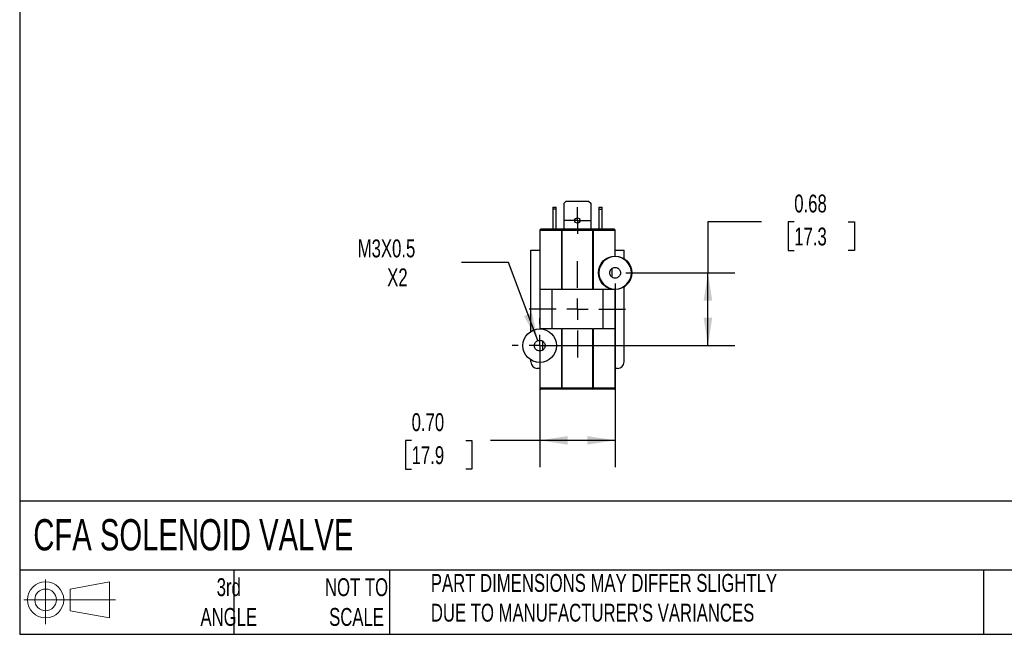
# Model space of a CAD drawing. Header units: inches. Extents: x 0.5 to 21.5, y 0.5 to 16.5.
# Tile 1 of 6: x 0.5 to 9.7, y 0.5 to 6.2. Entities that reach past the tile are written whole.
import ezdxf

# ---------------------------------------------------------------- set-up
doc = ezdxf.new("R2010")
doc.units = ezdxf.units.IN
doc.header["$LTSCALE"] = 2
doc.header["$MEASUREMENT"] = 0
doc.linetypes.add('SLD-Center', pattern=[0.75, 0.6, -0.05, 0.05, -0.05])
doc.linetypes.add('SLD-Solid', pattern=[0])
doc.layers.add('CENTER', color=40, linetype='SLD-Center')
doc.layers.add('SLD-DEFPOINTS', color=7, linetype='Continuous')
doc.layers.add('DIMENSIONS', color=140, linetype='SLD-Solid', lineweight=25)
doc.layers.add('TEXT', color=140, linetype='SLD-Solid', lineweight=25)
doc.styles.add('SLDTEXTSTYLE0', font='TXT', dxfattribs={"width": 0.7})
doc.dimstyles.new('SLDDIMSTYLE3', dxfattribs={"dimtxt": 0.169922, "dimasz": 0.26, "dimexe": 0, "dimexo": 0.0625, "dimgap": 0.04248, "dimtad": 0, "dimtih": 1, "dimtoh": 1, "dimrnd": 1e-09, "dimdsep": 46, "dimtxsty": 'SLDTEXTSTYLE0', "dimsah": 1, "dimcen": 0.09, "dimadec": 0, "dimazin": 2, "dimtfac": 1, "dimtofl": 0, "dimtmove": 0, "dimatfit": 3, "dimfxl": 0, "dimfrac": 2, "dimtolj": 1, "dimtzin": 12, "dimarcsym": 0})
doc.dimstyles.new('SLDDIMSTYLE6', dxfattribs={"dimtxt": 0.169922, "dimasz": 0.26, "dimexe": 0, "dimexo": 0.0625, "dimgap": 0.04248, "dimtad": 0, "dimtih": 1, "dimtoh": 1, "dimrnd": 1e-09, "dimzin": 0, "dimdsep": 46, "dimtxsty": 'SLDTEXTSTYLE0', "dimsah": 1, "dimcen": 0.09, "dimadec": 0, "dimazin": 0, "dimtfac": 1, "dimtofl": 0, "dimtmove": 0, "dimatfit": 3, "dimfxl": 0, "dimfrac": 2, "dimtolj": 1, "dimtzin": 12, "dimarcsym": 0})
doc.dimstyles.new('SLDDIMSTYLE7', dxfattribs={"dimtxt": 0.169922, "dimasz": 0.26, "dimexe": 0, "dimexo": 0.0625, "dimgap": 0.04248, "dimtad": 0, "dimtih": 1, "dimtoh": 1, "dimrnd": 1e-09, "dimzin": 12, "dimdsep": 46, "dimtxsty": 'SLDTEXTSTYLE0', "dimsah": 1, "dimcen": 0, "dimadec": 0, "dimazin": 3, "dimtfac": 1, "dimtofl": 0, "dimtmove": 0, "dimatfit": 3, "dimfxl": 0, "dimfrac": 2, "dimtolj": 1, "dimtzin": 12, "dimarcsym": 0})

# ---------------------------------------------------------------- blocks, each defined once
blk = doc.blocks.new('Block11')
at = {"color": 7, "linetype": 'SLD-Solid', "lineweight": 18}
for p, q in [((0.2038, 0.4182), (0.2038, 0)), ((0.4315, 0.3281), (0.8012, 0.3962)), ((0.8012, 0.3962), (0.8012, 0.0576)), ((0.4315, 0.1257), (0.4315, 0.3281)), ((0, 0.2269), (0.8562, 0.2269)), ((0.4315, 0.1257), (0.8012, 0.0576))]:
    blk.add_line(p, q, dxfattribs=at)
for radius in [0.1693, 0.1012]:
    blk.add_circle((0.2038, 0.2269), radius, dxfattribs=at)
blk = doc.blocks.new('Block12')
at = {"layer": 'SLD-DEFPOINTS'}
blk.add_blockref('Block11', (0, 0), dxfattribs=at)
blk = doc.blocks.new('_D_8')
at = {"layer": 'DIMENSIONS'}
for p, q in [((6.0609, 3.7748), (6.0609, 2.0607)), ((5.3569, 3.0948), (5.3569, 2.0607)), ((4.1606, 2.3107), (4.1035, 2.3107)), ((4.1035, 2.3107), (4.1035, 2.0406)), ((4.6655, 2.3107), (4.7226, 2.3107)), ((4.7226, 2.3107), (4.7226, 2.0406)), ((5.3569, 2.3107), (4.8958, 2.3107)), ((6.0609, 2.3107), (5.3569, 2.3107)), ((4.1035, 2.0406), (4.1606, 2.0406)), ((4.7226, 2.0406), (4.6655, 2.0406))]:
    blk.add_line(p, q, dxfattribs=at)
for points in [[(5.3569, 2.3107), (5.6169, 2.2707), (5.6169, 2.3507)], [(6.0609, 2.3107), (5.8009, 2.3507), (5.8009, 2.2707)]]:
    blk.add_solid(points, dxfattribs=at)
at = {"layer": 'DIMENSIONS', "char_height": 0.16667, "attachment_point": 1, "style": 'SLDTEXTSTYLE0'}
for s, insert in [('0.70', (4.1606, 2.5636)), ('17.9', (4.1606, 2.2555))]:
    blk.add_mtext(s, dxfattribs=dict(at, insert=insert))
blk = doc.blocks.new('_D_9')
at = {"layer": 'DIMENSIONS'}
for p, q in [((7.4275, 4.3521), (6.9275, 4.3521)), ((6.9275, 4.3521), (6.9275, 3.8748)), ((7.7339, 4.3521), (7.6768, 4.3521)), ((7.6768, 4.3521), (7.6768, 4.0821)), ((8.2388, 4.3521), (8.2959, 4.3521)), ((8.2959, 4.3521), (8.2959, 4.0821)), ((7.6768, 4.0821), (7.7339, 4.0821)), ((8.2959, 4.0821), (8.2388, 4.0821)), ((6.1609, 3.8748), (7.1775, 3.8748)), ((6.9275, 3.1948), (6.9275, 3.8748)), ((5.4569, 3.1948), (7.1775, 3.1948))]:
    blk.add_line(p, q, dxfattribs=at)
for points in [[(6.9275, 3.8748), (6.8875, 3.6148), (6.9675, 3.6148)], [(6.9275, 3.1948), (6.9675, 3.4548), (6.8875, 3.4548)]]:
    blk.add_solid(points, dxfattribs=at)
at = {"layer": 'DIMENSIONS', "char_height": 0.16667, "attachment_point": 1, "style": 'SLDTEXTSTYLE0'}
for s, insert in [('0.68', (7.7339, 4.605)), ('17.3', (7.7339, 4.2969))]:
    blk.add_mtext(s, dxfattribs=dict(at, insert=insert))
blk = doc.blocks.new('_D_10')
at = {"layer": 'DIMENSIONS'}
for p, q in [((5.0638, 3.9709), (4.6263, 3.9709)), ((5.3393, 3.2416), (5.0638, 3.9709))]:
    blk.add_line(p, q, dxfattribs=at)
blk.add_solid([(5.3393, 3.2416), (5.2848, 3.4989), (5.21, 3.4707)], dxfattribs=at)
at = {"layer": 'DIMENSIONS', "char_height": 0.16667, "attachment_point": 1, "style": 'SLDTEXTSTYLE0'}
for s, insert in [('M3X0.5', (3.6568, 4.1858)), ('X2', (3.9323, 3.9157))]:
    blk.add_mtext(s, dxfattribs=dict(at, insert=insert))
blk = doc.blocks.new('SW_CENTERMARKSYMBOL_4')
at = {"layer": 'CENTER', "color": 0}
for p, q in [((0, 0.2), (0, 0.2565)), ((0, 0), (0, 0.1)), ((-0.2, 0), (-0.2565, 0)), ((0, 0), (-0.1, 0)), ((0, 0), (0, -0.1)), ((0, 0), (0.1, 0)), ((0.2, 0), (0.2565, 0)), ((0, -0.2), (0, -0.2565))]:
    blk.add_line(p, q, dxfattribs=at)
blk = doc.blocks.new('SW_CENTERMARKSYMBOL_5')
at = {"layer": 'CENTER', "color": 0}
for p, q in [((0, 0.2), (0, 0.45)), ((0, 0), (0, 0.1)), ((-0.2, 0), (-0.45, 0)), ((0, 0), (-0.1, 0)), ((0, 0), (0, -0.1)), ((0, 0), (0.1, 0)), ((0.2, 0), (0.45, 0)), ((0, -0.2), (0, -0.45))]:
    blk.add_line(p, q, dxfattribs=at)
blk = doc.blocks.new('SW_CENTERMARKSYMBOL_6')
at = {"layer": 'CENTER', "color": 0}
for p, q in [((0, 0.1), (0, 0.125)), ((0, 0), (0, 0.1)), ((-0.1, 0), (-0.125, 0)), ((0, 0), (-0.1, 0)), ((0, 0), (0, -0.1)), ((0, 0), (0.1, 0)), ((0.1, 0), (0.125, 0)), ((0, -0.1), (0, -0.125))]:
    blk.add_line(p, q, dxfattribs=at)

msp = doc.modelspace()

# ---------------------------------------------------------------- linework, layer by layer
for p, q in [((5.5839, 4.5236), (5.6051, 4.5448)), ((5.5839, 4.2818), (5.5839, 4.5236)), ((5.6051, 4.5448), (5.8127, 4.5448)), ((5.8127, 4.5448), (5.8339, 4.5236)), ((5.8339, 4.5236), (5.8339, 4.2818)), ((5.4789, 4.4888), (5.5099, 4.4888)), ((5.4789, 4.4888), (5.4789, 4.4676)), ((5.5099, 4.4676), (5.4789, 4.4676)), ((5.4789, 4.4676), (5.4789, 4.2818)), ((5.5099, 4.4676), (5.5099, 4.4888)), ((5.5099, 4.2818), (5.5099, 4.4676)), ((5.9079, 4.4888), (5.9389, 4.4888)), ((5.9079, 4.4888), (5.9079, 4.4676)), ((5.9079, 4.4676), (5.9079, 4.2818)), ((5.9079, 4.4676), (5.9389, 4.4676)), ((5.9389, 4.4676), (5.9389, 4.4888)), ((5.9389, 4.2818), (5.9389, 4.4676)), ((5.3569, 4.2718), (5.3569, 3.7183)), ((5.3599, 4.2718), (5.3569, 4.2718)), ((5.3599, 4.2718), (5.5602, 4.2718)), ((5.3599, 3.7183), (5.3599, 4.2718)), ((5.5673, 4.2818), (5.3669, 4.2818)), ((5.5602, 4.2718), (5.5602, 3.7183)), ((5.5602, 4.2718), (5.5673, 4.2718)), ((5.8506, 4.2818), (5.5673, 4.2818)), ((5.5673, 4.2818), (5.5673, 4.2718)), ((5.5673, 3.7183), (5.5673, 4.2718)), ((5.5673, 4.2718), (5.8506, 4.2718)), ((5.8506, 4.2718), (5.8506, 4.2818)), ((6.0509, 4.2818), (5.8506, 4.2818)), ((5.8506, 4.2718), (5.8506, 3.7183)), ((5.8506, 4.2718), (5.8577, 4.2718)), ((5.8577, 3.7183), (5.8577, 4.2718)), ((5.8577, 4.2718), (6.058, 4.2718)), ((6.058, 4.2718), (6.058, 4.0313)), ((6.0609, 4.2718), (6.058, 4.2718)), ((6.0609, 4.0313), (6.0609, 4.2718)), ((5.2739, 3.3275), (5.2739, 4.0868)), ((5.2739, 4.0868), (5.3569, 4.0868)), ((6.0609, 4.0868), (6.1439, 4.0868)), ((6.1439, 4.0075), (6.1439, 4.0868)), ((6.0343, 3.8336), (6.0343, 3.916)), ((5.3599, 3.7183), (5.3569, 3.7183)), ((5.3569, 3.7183), (5.3569, 3.3513)), ((5.5602, 3.7183), (5.3599, 3.7183)), ((5.4714, 3.3513), (5.4714, 3.7183)), ((5.8506, 3.7183), (5.5673, 3.7183)), ((6.0609, 3.7183), (5.8577, 3.7183)), ((5.9464, 3.7183), (5.9464, 3.3513)), ((6.0609, 3.3513), (6.0609, 3.7183)), ((6.1439, 3.0428), (6.1439, 3.7421)), ((5.5602, 3.3513), (5.3569, 3.3513)), ((5.5602, 3.3513), (5.5602, 2.7978)), ((5.8506, 3.3513), (5.5673, 3.3513)), ((5.5673, 2.7978), (5.5673, 3.3513)), ((5.8506, 3.3513), (5.8506, 2.7978)), ((5.8577, 2.7978), (5.8577, 3.3513)), ((6.058, 3.3513), (5.8577, 3.3513)), ((6.058, 3.3513), (6.058, 2.7978)), ((6.0609, 3.3513), (6.058, 3.3513)), ((6.0609, 2.7978), (6.0609, 3.3513)), ((5.3835, 3.236), (5.3835, 3.1536)), ((5.2739, 3.0428), (5.2739, 3.0621)), ((5.3569, 3.0383), (5.3569, 2.7978)), ((5.3599, 2.7978), (5.3599, 3.0383)), ((5.3569, 2.9828), (5.3339, 2.9828)), ((6.0839, 2.9828), (6.0609, 2.9828)), ((5.3569, 2.7978), (5.3599, 2.7978)), ((5.5602, 2.7978), (5.3599, 2.7978)), ((5.5673, 2.7878), (5.3669, 2.7878)), ((5.5673, 2.7978), (5.5602, 2.7978)), ((5.8506, 2.7978), (5.5673, 2.7978)), ((5.5673, 2.7978), (5.5673, 2.7878)), ((5.8506, 2.7878), (5.5673, 2.7878)), ((5.8577, 2.7978), (5.8506, 2.7978)), ((5.8506, 2.7878), (5.8506, 2.7978)), ((6.0509, 2.7878), (5.8506, 2.7878)), ((6.058, 2.7978), (5.8577, 2.7978)), ((6.058, 2.7978), (6.0609, 2.7978))]:
    msp.add_line(p, q)
for centre, radius in [((5.7089, 4.3628), 0.025), ((6.0609, 3.8748), 0.1565), ((5.3569, 3.1948), 0.1565)]:
    msp.add_circle(centre, radius)
for centre, radius, start, end in [((5.3669, 4.2718), 0.01, 90, 180), ((5.3687, 4.273), 0.00893, 101.42175, 188.04947), ((5.569, 4.273), 0.00893, 101.42175, 188.04947), ((5.8488, 4.273), 0.00893, 351.95053, 78.57825), ((6.0492, 4.273), 0.00893, 351.95053, 78.57825), ((6.0509, 4.2718), 0.01, 0, 90), ((5.3339, 3.0428), 0.06, 180, 270), ((6.0839, 3.0428), 0.06, 270, 0), ((5.3669, 2.7978), 0.01, 180, 270), ((5.3687, 2.7965), 0.00893, 171.95053, 258.57825), ((5.569, 2.7965), 0.00893, 171.95053, 258.57825), ((5.8488, 2.7965), 0.00893, 281.42175, 8.04947), ((6.0492, 2.7965), 0.00893, 281.42175, 8.04947), ((6.0509, 2.7978), 0.01, 270, 0)]:
    msp.add_arc(centre, radius, start, end)
for points, knots in [([(6.2124, 3.8748), (6.2124, 3.9584), (6.1445, 4.0263), (5.9773, 4.0263), (5.9094, 3.9584), (5.9094, 3.8748)], [0, 0, 0, 0, 0.5, 0.5, 1, 1, 1, 1]), ([(5.9094, 3.8748), (5.9094, 3.7912), (5.9773, 3.7233), (6.1445, 3.7233), (6.2124, 3.7912), (6.2124, 3.8748)], [0, 0, 0, 0, 0.5, 0.5, 1, 1, 1, 1]), ([(6.0109, 3.8748), (6.011, 3.876), (6.011, 3.8786), (6.0114, 3.8823), (6.0121, 3.886), (6.0131, 3.8896), (6.0151, 3.8952), (6.0188, 3.9024), (6.0253, 3.9104), (6.0333, 3.9169), (6.0449, 3.9229), (6.0609, 3.926), (6.0769, 3.9229), (6.0886, 3.9169), (6.0965, 3.9104), (6.103, 3.9024), (6.1076, 3.8936), (6.1104, 3.8842), (6.1108, 3.8779), (6.1109, 3.8748)], [0, 0, 0, 0, 0.02417, 0.048144, 0.072058, 0.096053, 0.120265, 0.185256, 0.250382, 0.315374, 0.3805, 0.500074, 0.619647, 0.684639, 0.749765, 0.814756, 0.879883, 0.939908, 1, 1, 1, 1]), ([(6.1109, 3.8748), (6.1109, 3.8735), (6.1108, 3.871), (6.1104, 3.8673), (6.1097, 3.8636), (6.1087, 3.8599), (6.1067, 3.8544), (6.103, 3.8471), (6.0965, 3.8392), (6.0886, 3.8327), (6.0769, 3.8267), (6.0609, 3.8236), (6.0449, 3.8267), (6.0333, 3.8327), (6.0253, 3.8392), (6.0188, 3.8471), (6.0143, 3.856), (6.0114, 3.8654), (6.0111, 3.8716), (6.0109, 3.8748)], [0, 0, 0, 0, 0.02417, 0.048144, 0.072058, 0.096053, 0.120265, 0.185256, 0.250382, 0.315374, 0.3805, 0.500074, 0.619647, 0.684639, 0.749765, 0.814756, 0.879883, 0.939908, 1, 1, 1, 1]), ([(5.3069, 3.1948), (5.307, 3.196), (5.307, 3.1986), (5.3074, 3.2023), (5.3081, 3.206), (5.3091, 3.2096), (5.3111, 3.2152), (5.3148, 3.2224), (5.3213, 3.2304), (5.3293, 3.2369), (5.3409, 3.2429), (5.3569, 3.246), (5.3729, 3.2429), (5.3846, 3.2369), (5.3925, 3.2304), (5.399, 3.2224), (5.4036, 3.2136), (5.4064, 3.2042), (5.4068, 3.1979), (5.4069, 3.1948)], [0, 0, 0, 0, 0.02417, 0.048144, 0.072058, 0.096053, 0.120265, 0.185256, 0.250382, 0.315374, 0.3805, 0.500074, 0.619647, 0.684639, 0.749765, 0.814756, 0.879883, 0.939908, 1, 1, 1, 1]), ([(5.4069, 3.1948), (5.4069, 3.1935), (5.4068, 3.191), (5.4064, 3.1873), (5.4057, 3.1836), (5.4047, 3.1799), (5.4027, 3.1744), (5.399, 3.1671), (5.3925, 3.1592), (5.3846, 3.1527), (5.3729, 3.1467), (5.3569, 3.1436), (5.3409, 3.1467), (5.3293, 3.1527), (5.3213, 3.1592), (5.3148, 3.1671), (5.3103, 3.176), (5.3074, 3.1854), (5.3071, 3.1916), (5.3069, 3.1948)], [0, 0, 0, 0, 0.02417, 0.048144, 0.072058, 0.096053, 0.120265, 0.185256, 0.250382, 0.315374, 0.3805, 0.500074, 0.619647, 0.684639, 0.749765, 0.814756, 0.879883, 0.939908, 1, 1, 1, 1])]:
    msp.add_open_spline(points, degree=3, knots=knots)
for points in [[(5.5673, 3.7183), (5.5646, 3.7183), (5.562, 3.7183), (5.5602, 3.7183)], [(5.8577, 3.7183), (5.8558, 3.7183), (5.8532, 3.7183), (5.8506, 3.7183)], [(5.5602, 3.3513), (5.562, 3.3513), (5.5646, 3.3513), (5.5673, 3.3513)], [(5.8506, 3.3513), (5.8532, 3.3513), (5.8558, 3.3513), (5.8577, 3.3513)]]:
    msp.add_open_spline(points, degree=3)
at = {"layer": 'TEXT'}
for p, q in [((0.5, 16.5), (0.5, 0.5)), ((21.5, 1.7422), (0.5, 1.7422)), ((21.5, 1.1), (0.5, 1.1)), ((2.5, 1.1), (2.5, 0.5)), ((3.9537, 1.1), (3.9537, 0.5)), ((9.4997, 1.1), (9.4997, 0.5)), ((0.5, 0.5), (21.5, 0.5))]:
    msp.add_line(p, q, dxfattribs=at)

# ---------------------------------------------------------------- block references
at = {"layer": 'CENTER'}
for name, p in [('SW_CENTERMARKSYMBOL_6', (5.7089, 4.3628)), ('SW_CENTERMARKSYMBOL_5', (5.7089, 3.5348)), ('SW_CENTERMARKSYMBOL_4', (5.3569, 3.1948))]:
    msp.add_blockref(name, p, dxfattribs=at)
at = {"layer": 'SLD-DEFPOINTS'}
msp.add_blockref('Block12', (0.5384, 0.5948), dxfattribs=at)

# ---------------------------------------------------------------- texts
at = {"layer": 'TEXT', "style": 'SLDTEXTSTYLE0'}
for s, insert, char_height, attachment_point in [('CFA SOLENOID VALVE', (0.6272, 1.5749), 0.291667, 1), ('3rd^JANGLE', (2.4526, 1.0234), 0.16667, 2), ('NOT TO^JSCALE', (3.6459, 1.0234), 0.166667, 2), ("PART DIMENSIONS MAY DIFFER SLIGHTLY ^JDUE TO MANUFACTURER'S VARIANCES", (4.3401, 1.063), 0.166667, 1)]:
    msp.add_mtext(s, dxfattribs=dict(at, insert=insert, char_height=char_height, attachment_point=attachment_point))

# ---------------------------------------------------------------- dimensions: what is measured, and where the dimension line sits
at = {"layer": 'DIMENSIONS'}
dim = msp.add_linear_dim(base=(6.9275, 3.8748), p1=(5.3569, 3.1948), p2=(6.0609, 3.8748), angle=90, dimstyle='SLDDIMSTYLE3', dxfattribs=at)
dim.commit()
dim.dimension.update_dxf_attribs({"geometry": '_D_9', "text_midpoint": (6.9275, 4.3521), "dimtype": 160})
dim = msp.add_radius_dim(center=(5.3569, 3.1948), mpoint=(5.3393, 3.2416), text='M3X0.5\\PX2', dimstyle='SLDDIMSTYLE7', override={"dimpost": '<>'}, dxfattribs=at)
dim.commit()
dim.dimension.update_dxf_attribs({"geometry": '_D_10', "text_midpoint": (4.079, 3.9709), "dimtype": 164})
dim = msp.add_linear_dim(base=(5.3569, 2.3107), p1=(6.0609, 3.8748), p2=(5.3569, 3.1948), dimstyle='SLDDIMSTYLE6', dxfattribs=at)
dim.commit()
dim.dimension.update_dxf_attribs({"geometry": '_D_8', "text_midpoint": (4.413, 2.3107), "dimtype": 160})

doc.saveas('drawing.dxf')
